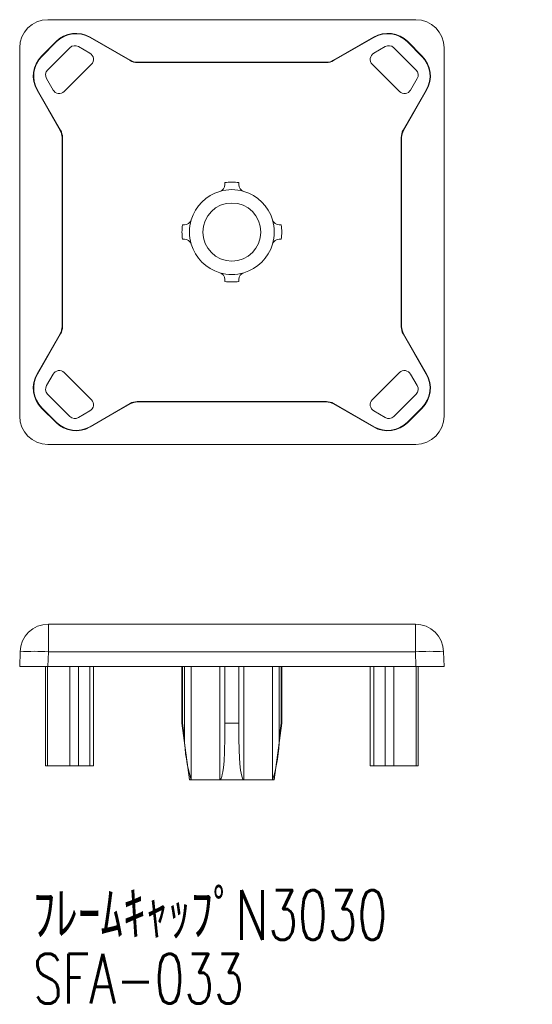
# Model space of a CAD drawing. Header units: millimetres. Extents: x 190.4 to 226.6, y 100.8 to 170.4.
import ezdxf

# ---------------------------------------------------------------- set-up
doc = ezdxf.new("R2010")
doc.units = ezdxf.units.MM
doc.styles.add('SLDTEXTSTYLE0', font='TXT', dxfattribs={"width": 0.7, "bigfont": 'bigfont'})

# ---------------------------------------------------------------- blocks, each defined once
blk = doc.blocks.new('SW_NOTE_0')
at = {"color": 7, "linetype": 'Continuous', "lineweight": 0, "char_height": 3.5, "attachment_point": 1, "style": 'SLDTEXTSTYLE0'}
for s, insert in [('{ﾌﾚｰﾑｷｬｯﾌﾟN3030}', (0, 4.073)), ('{SFA-033}', (0, -0.427))]:
    blk.add_mtext(s, dxfattribs=dict(at, insert=insert))

msp = doc.modelspace()

# ---------------------------------------------------------------- linework, layer by layer
at = {"color": 7, "linetype": 'Continuous', "lineweight": 15}
for p, q in [((218.362, 170.388), (192.361, 170.388)), ((195.334, 169.134), (195.347, 169.157)), ((198.172, 167.496), (195.334, 169.134)), ((198.179, 167.522), (195.347, 169.157)), ((215.376, 169.157), (212.543, 167.522)), ((215.389, 169.134), (212.55, 167.496)), ((215.389, 169.134), (215.376, 169.157)), ((190.361, 168.388), (190.361, 142.387)), ((192.933, 168.839), (191.91, 167.816)), ((192.951, 168.821), (191.928, 167.798)), ((193.918, 168.41), (192.339, 166.831)), ((192.951, 168.821), (192.933, 168.839)), ((195.328, 168.024), (194.521, 168.49)), ((216.201, 168.49), (215.394, 168.024)), ((218.384, 166.831), (216.805, 168.41)), ((217.772, 168.821), (217.79, 168.839)), ((218.794, 167.798), (217.772, 168.821)), ((218.813, 167.816), (217.79, 168.839)), ((220.361, 142.387), (220.361, 168.388)), ((191.928, 167.798), (191.91, 167.816)), ((218.794, 167.798), (218.813, 167.816)), ((193.512, 165.317), (195.432, 167.237)), ((198.172, 167.496), (198.179, 167.522)), ((198.679, 167.388), (198.672, 167.362)), ((212.051, 167.362), (198.672, 167.362)), ((212.044, 167.388), (198.679, 167.388)), ((212.051, 167.362), (212.044, 167.388)), ((212.543, 167.522), (212.55, 167.496)), ((215.291, 167.237), (217.211, 165.317)), ((192.26, 166.228), (192.725, 165.421)), ((217.997, 165.421), (218.463, 166.228)), ((191.615, 165.415), (191.592, 165.402)), ((191.592, 165.402), (193.227, 162.57)), ((191.615, 165.415), (193.254, 162.577)), ((217.469, 162.577), (219.108, 165.415)), ((217.495, 162.57), (219.131, 165.402)), ((219.108, 165.415), (219.131, 165.402)), ((193.227, 162.57), (193.254, 162.577)), ((193.388, 162.077), (193.361, 162.07)), ((193.361, 162.07), (193.361, 148.706)), ((193.388, 162.077), (193.388, 148.699)), ((217.361, 162.07), (217.335, 162.077)), ((217.335, 148.699), (217.335, 162.077)), ((217.361, 148.706), (217.361, 162.07)), ((217.469, 162.577), (217.495, 162.57)), ((204.861, 158.742), (204.861, 158.877)), ((205.861, 158.877), (205.861, 158.742)), ((201.872, 155.888), (202.007, 155.888)), ((208.715, 155.888), (208.851, 155.888)), ((202.007, 154.888), (201.872, 154.888)), ((208.851, 154.888), (208.715, 154.888)), ((204.861, 151.898), (204.861, 152.034)), ((205.861, 152.034), (205.861, 151.898)), ((193.227, 148.206), (191.592, 145.373)), ((193.254, 148.199), (191.615, 145.36)), ((193.254, 148.199), (193.227, 148.206)), ((193.361, 148.706), (193.388, 148.699)), ((217.335, 148.699), (217.361, 148.706)), ((217.495, 148.206), (217.469, 148.199)), ((219.108, 145.36), (217.469, 148.199)), ((219.131, 145.373), (217.495, 148.206)), ((191.615, 145.36), (191.592, 145.373)), ((192.725, 145.355), (192.26, 144.548)), ((195.432, 143.538), (193.512, 145.458)), ((217.211, 145.458), (215.291, 143.538)), ((218.463, 144.548), (217.997, 145.355)), ((219.108, 145.36), (219.131, 145.373)), ((192.339, 143.944), (193.918, 142.365)), ((195.334, 141.641), (198.172, 143.28)), ((198.179, 143.254), (198.172, 143.28)), ((198.672, 143.414), (198.679, 143.388)), ((198.672, 143.414), (212.051, 143.414)), ((198.679, 143.388), (212.044, 143.388)), ((212.044, 143.388), (212.051, 143.414)), ((212.55, 143.28), (212.543, 143.254)), ((212.55, 143.28), (215.389, 141.641)), ((216.805, 142.365), (218.384, 143.944)), ((191.928, 142.978), (191.91, 142.959)), ((191.91, 142.959), (192.933, 141.936)), ((191.928, 142.978), (192.951, 141.955)), ((194.521, 142.286), (195.328, 142.752)), ((195.347, 141.619), (198.179, 143.254)), ((212.543, 143.254), (215.376, 141.619)), ((215.394, 142.752), (216.201, 142.286)), ((217.772, 141.955), (218.794, 142.978)), ((217.79, 141.936), (218.813, 142.959)), ((218.794, 142.978), (218.813, 142.959)), ((192.951, 141.955), (192.933, 141.936)), ((217.772, 141.955), (217.79, 141.936)), ((195.334, 141.641), (195.347, 141.619)), ((215.389, 141.641), (215.376, 141.619)), ((192.361, 140.388), (218.362, 140.388)), ((192.388, 125.747), (192.388, 127.695)), ((192.388, 127.695), (218.335, 127.695)), ((218.335, 125.747), (218.335, 127.695)), ((190.361, 124.695), (190.389, 125.747)), ((192.388, 125.747), (192.361, 124.695)), ((218.335, 125.747), (192.388, 125.747)), ((218.362, 124.695), (218.335, 125.747)), ((220.334, 125.747), (220.361, 124.695)), ((192.361, 124.695), (190.361, 124.695)), ((192.193, 124.695), (192.193, 117.695)), ((192.339, 124.695), (192.339, 117.695)), ((218.362, 124.695), (192.361, 124.695)), ((193.918, 117.695), (193.918, 124.695)), ((194.521, 124.695), (194.521, 117.695)), ((195.328, 117.695), (195.328, 124.695)), ((195.578, 117.695), (195.578, 124.695)), ((201.836, 124.695), (201.836, 120.695)), ((201.872, 120.695), (201.872, 124.695)), ((202.007, 119.675), (202.007, 124.695)), ((202.486, 124.695), (202.486, 116.695)), ((204.504, 116.695), (204.504, 124.695)), ((204.861, 120.695), (204.861, 124.695)), ((205.861, 120.695), (205.861, 124.695)), ((206.219, 124.695), (206.219, 116.695)), ((208.236, 116.695), (208.236, 124.695)), ((208.715, 124.695), (208.715, 119.675)), ((208.851, 120.695), (208.851, 124.695)), ((208.886, 120.695), (208.886, 124.695)), ((215.144, 124.695), (215.144, 117.695)), ((215.394, 124.695), (215.394, 117.695)), ((216.201, 117.695), (216.201, 124.695)), ((216.805, 124.695), (216.805, 117.695)), ((220.361, 124.695), (218.362, 124.695)), ((218.384, 117.695), (218.384, 124.695)), ((218.53, 117.695), (218.53, 124.695)), ((201.836, 120.695), (202.361, 116.695)), ((201.836, 120.695), (201.872, 120.695)), ((201.872, 120.695), (202.007, 119.675)), ((204.861, 120.695), (205.861, 120.695)), ((204.861, 119.675), (204.861, 120.695)), ((205.861, 120.695), (205.861, 119.675)), ((208.361, 116.695), (208.886, 120.695)), ((208.715, 119.675), (208.851, 120.695)), ((208.851, 120.695), (208.886, 120.695)), ((192.339, 117.695), (192.193, 117.695)), ((193.918, 117.695), (192.339, 117.695)), ((194.521, 117.695), (193.918, 117.695)), ((195.328, 117.695), (194.521, 117.695)), ((195.578, 117.695), (195.328, 117.695)), ((215.394, 117.695), (215.144, 117.695)), ((216.201, 117.695), (215.394, 117.695)), ((216.805, 117.695), (216.201, 117.695)), ((218.384, 117.695), (216.805, 117.695)), ((218.53, 117.695), (218.384, 117.695)), ((202.486, 116.695), (202.361, 116.695)), ((204.504, 116.695), (202.486, 116.695)), ((206.219, 116.695), (204.504, 116.695)), ((208.236, 116.695), (206.219, 116.695)), ((208.361, 116.695), (208.236, 116.695))]:
    msp.add_line(p, q, dxfattribs=at)
at = {"color": 7, "linetype": 'Continuous', "lineweight": 15, "flags": 128}
for points in [[(204.861, 119.675), (204.843, 118.684), (204.806, 118.018), (204.764, 117.571), (204.723, 117.27), (204.685, 117.069), (204.652, 116.933), (204.622, 116.843), (204.596, 116.783), (204.559, 116.725), (204.538, 116.707), (204.518, 116.697), (204.504, 116.695)], [(206.219, 116.695), (206.198, 116.699), (206.175, 116.713), (206.143, 116.753), (206.064, 116.959), (205.982, 117.39), (205.933, 117.832), (205.877, 118.751), (205.861, 119.675)]]:
    msp.add_lwpolyline(points, dxfattribs=at)
at = {"color": 7, "linetype": 'Continuous', "lineweight": 15}
msp.add_circle((205.361, 155.388), 2.05, dxfattribs=at)
for centre, radius, start, end in [((194.347, 167.425), 2, 60, 135), ((194.347, 167.425), 1.974, 60, 135), ((216.376, 167.425), 2, 45, 120), ((216.376, 167.425), 1.974, 45, 120), ((194.271, 168.057), 0.5, 60, 135), ((216.451, 168.057), 0.5, 45, 120), ((193.324, 166.402), 2, 135, 210), ((193.324, 166.402), 1.974, 135, 210), ((195.078, 167.591), 0.5, 315, 60), ((215.644, 167.591), 0.5, 120, 225), ((217.399, 166.402), 1.974, 330, 45), ((217.399, 166.402), 2, 330, 45), ((192.693, 166.478), 0.5, 135, 210), ((218.03, 166.478), 0.5, 330, 45), ((193.158, 165.671), 0.5, 210, 315), ((217.564, 165.671), 0.5, 225, 330), ((204.361, 158.742), 0.5, 286.60155, 360), ((205.361, 155.388), 3.525, 81.84544, 98.15456), ((206.361, 158.742), 0.5, 180, 253.39845), ((205.361, 155.388), 3, 106.60155, 163.39845), ((205.361, 155.388), 3, 73.39845, 106.60155), ((205.361, 155.388), 3, 16.60155, 73.39845), ((205.361, 155.388), 3.525, 171.84544, 188.15456), ((202.007, 156.388), 0.5, 270, 343.39845), ((205.361, 155.388), 3, 163.39845, 196.60155), ((205.361, 155.388), 3, 343.39845, 16.60155), ((208.715, 156.388), 0.5, 196.60155, 270), ((205.361, 155.388), 3.525, 351.84544, 8.15456), ((202.007, 154.388), 0.5, 16.60155, 90), ((205.361, 155.388), 3, 196.60155, 253.39845), ((205.361, 155.388), 3, 286.60155, 343.39845), ((208.715, 154.388), 0.5, 90, 163.39845), ((204.361, 152.034), 0.5, 0, 73.39845), ((205.361, 155.388), 3, 253.39845, 286.60155), ((206.361, 152.034), 0.5, 106.60155, 180), ((205.361, 155.388), 3.525, 261.84544, 278.15456), ((193.324, 144.373), 2, 150, 225), ((193.324, 144.373), 1.974, 150, 225), ((193.158, 145.105), 0.5, 45, 150), ((217.564, 145.105), 0.5, 30, 135), ((217.399, 144.373), 1.974, 315, 30), ((217.399, 144.373), 2, 315, 30), ((192.693, 144.298), 0.5, 150, 225), ((218.03, 144.298), 0.5, 315, 30), ((195.078, 143.185), 0.5, 300, 45), ((215.644, 143.185), 0.5, 135, 240), ((194.347, 143.351), 2, 225, 300), ((194.347, 143.351), 1.974, 225, 300), ((194.271, 142.719), 0.5, 225, 300), ((216.376, 143.351), 2, 240, 315), ((216.376, 143.351), 1.974, 240, 315), ((216.451, 142.719), 0.5, 240, 315), ((192.388, 125.695), 2, 90, 178.5), ((218.335, 125.695), 2, 1.5, 90), ((191.389, 106.639), 19.135, 87.0053, 92.9947), ((219.334, 106.639), 19.135, 87.0053, 92.9947), ((212.992, 119.913), 10.987, 181.23795, 197.02914), ((198.369, 119.81), 10.347, 342.47902, 359.25389)]:
    msp.add_arc(centre, radius, start, end, dxfattribs=at)
for centre, major_axis, ratio, start_param, end_param in [((192.362, 168.387), (1.415, -1.415), 0.999315, 2.356537, 3.926648), ((218.361, 168.387), (1.415, 1.415), 0.999315, 5.49813, 7.068241), ((198.672, 168.362), (0.259, 0.966), 0.999633, 2.879885, 3.4033), ((198.679, 168.388), (0.259, 0.966), 0.999633, 2.879885, 3.4033), ((212.043, 168.388), (-0.259, 0.966), 0.999633, 2.879885, 3.4033), ((212.05, 168.362), (-0.259, 0.966), 0.999633, 2.879885, 3.4033), ((192.361, 162.07), (0.966, 0.259), 0.999633, 6.021478, 6.544893), ((192.387, 162.077), (0.966, 0.259), 0.999633, 6.021478, 6.544893), ((218.336, 162.077), (0.966, -0.259), 0.999633, 2.879885, 3.4033), ((218.362, 162.07), (0.966, -0.259), 0.999633, 2.879885, 3.4033), ((192.361, 148.706), (0.966, -0.259), 0.999633, 6.021478, 6.544893), ((192.387, 148.699), (0.966, -0.259), 0.999633, 6.021478, 6.544893), ((218.336, 148.699), (0.966, 0.259), 0.999633, 2.879885, 3.4033), ((218.362, 148.706), (0.966, 0.259), 0.999633, 2.879885, 3.4033), ((198.672, 142.414), (-0.259, 0.966), 0.999633, 6.021478, 6.544893), ((198.679, 142.387), (-0.259, 0.966), 0.999633, 6.021478, 6.544893), ((212.043, 142.387), (0.259, 0.966), 0.999633, 6.021478, 6.544893), ((212.05, 142.414), (0.259, 0.966), 0.999633, 6.021478, 6.544893), ((192.362, 142.388), (1.415, 1.415), 0.999315, 2.356537, 3.926648), ((218.361, 142.388), (1.415, -1.415), 0.999315, 5.49813, 7.068241)]:
    msp.add_ellipse(centre, major_axis=major_axis, ratio=ratio, start_param=start_param, end_param=end_param, dxfattribs=at)

# ---------------------------------------------------------------- block references
at = {"color": 7, "linetype": 'Continuous', "lineweight": 0}
msp.add_blockref('SW_NOTE_0', (191.297, 104.831), dxfattribs=at)

doc.saveas('drawing.dxf')
